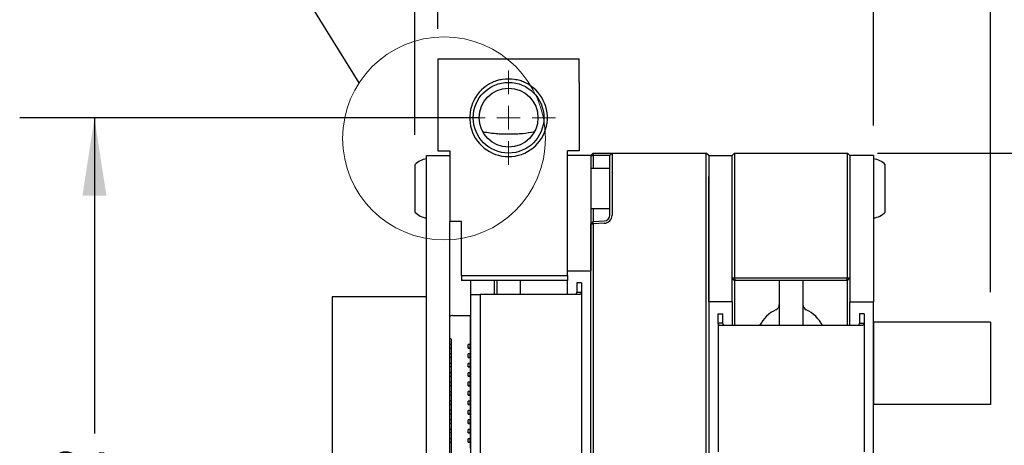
# Paper-space layout 'FFC body' of a CAD drawing. Header units: millimetres. Extents: x 5 to 274, y 4 to 211.
# Tile 12 of 15: x 97 to 139, y 163 to 181. Entities that reach past the tile are written whole.
import ezdxf

# ---------------------------------------------------------------- set-up
doc = ezdxf.new("R2010")
doc.units = ezdxf.units.MM
doc.layers.add('DIMENSIONS', color=8, linetype='Continuous')
doc.styles.add('SLDTEXTSTYLE0', font='TXT', dxfattribs={"width": 0.75})
doc.dimstyles.new('SLDDIMSTYLE1', dxfattribs={"dimtxt": 2.645833, "dimasz": 3.302, "dimexe": 0, "dimexo": 0.0625, "dimgap": 0.661458, "dimtad": 0, "dimtih": 1, "dimtoh": 1, "dimdec": 0, "dimrnd": 1e-09, "dimzin": 12, "dimdsep": 46, "dimtxsty": 'SLDTEXTSTYLE0', "dimsah": 1, "dimcen": 0.09, "dimadec": 0, "dimazin": 3, "dimtfac": 1, "dimtdec": 0, "dimtofl": 0, "dimtmove": 0, "dimatfit": 3, "dimfxl": 0, "dimfrac": 2, "dimtolj": 1, "dimtzin": 12, "dimarcsym": 0})
doc.dimstyles.new('SLDDIMSTYLE10', dxfattribs={"dimtxt": 0.18, "dimasz": 3.302, "dimexe": 0, "dimexo": 0.0625, "dimgap": 0, "dimtad": 0, "dimtih": 1, "dimtoh": 1, "dimdec": 0, "dimrnd": 1e-09, "dimzin": 0, "dimdsep": 46, "dimtxsty": 'Standard', "dimblk1": 'NONE', "dimblk2": 'NONE', "dimsah": 1, "dimcen": 0.09, "dimadec": 0, "dimazin": 0, "dimtfac": 3.302, "dimtdec": 0, "dimtofl": 0, "dimtmove": 0, "dimatfit": 3, "dimldrblk": 'NONE', "dimfxl": 0, "dimfrac": 2, "dimtolj": 1, "dimtzin": 0, "dimarcsym": 0})
doc.dimstyles.new('SLDDIMSTYLE13', dxfattribs={"dimtxt": 2.645833, "dimasz": 3.302, "dimexe": 0, "dimexo": 0.0625, "dimgap": 0.661458, "dimtad": 0, "dimtih": 1, "dimtoh": 1, "dimdec": 1, "dimrnd": 1e-09, "dimzin": 4, "dimdsep": 46, "dimtxsty": 'SLDTEXTSTYLE0', "dimsah": 1, "dimcen": 0.09, "dimadec": 0, "dimazin": 1, "dimtfac": 1, "dimtdec": 1, "dimtmove": 0, "dimatfit": 0, "dimfxl": 0, "dimfrac": 2, "dimtolj": 1, "dimtzin": 12, "dimarcsym": 0})
doc.dimstyles.new('SLDDIMSTYLE3', dxfattribs={"dimtxt": 2.645833, "dimasz": 3.302, "dimexe": 0, "dimexo": 0.0625, "dimgap": 0.661458, "dimtad": 0, "dimtih": 1, "dimtoh": 1, "dimdec": 1, "dimrnd": 1e-09, "dimzin": 12, "dimdsep": 46, "dimtxsty": 'SLDTEXTSTYLE0', "dimsah": 1, "dimcen": 0.09, "dimadec": 0, "dimazin": 3, "dimtfac": 1, "dimtdec": 1, "dimtofl": 0, "dimtmove": 0, "dimatfit": 3, "dimfxl": 0, "dimfrac": 2, "dimtolj": 1, "dimtzin": 12, "dimarcsym": 0})

# ---------------------------------------------------------------- blocks, each defined once
blk = doc.blocks.new('_D_64')
at = {"layer": 'DIMENSIONS'}
for p, q in [((116.779, 176.916), (97.284, 176.916)), ((100.459, 176.916), (100.459, 163.518)), ((100.459, 145.916), (100.459, 159.314)), ((116.779, 145.916), (97.284, 145.916))]:
    blk.add_line(p, q, dxfattribs=at)
for points in [[(100.459, 176.916), (99.951, 173.614), (100.967, 173.614)], [(100.459, 145.916), (100.967, 149.218), (99.951, 149.218)]]:
    blk.add_solid(points, dxfattribs=at)
at = {"layer": 'DIMENSIONS', "insert": (98.504, 162.725), "char_height": 2.6458, "attachment_point": 1, "style": 'SLDTEXTSTYLE0'}
blk.add_mtext('31', dxfattribs=at)
blk = doc.blocks.new('_D_65')
at = {"layer": 'DIMENSIONS'}
for p, q in [((115.049, 180.686), (115.049, 192.591)), ((133.549, 176.586), (133.549, 192.591)), ((115.049, 189.416), (120.879, 189.416)), ((133.549, 189.416), (127.719, 189.416))]:
    blk.add_line(p, q, dxfattribs=at)
for points in [[(115.049, 189.416), (118.351, 188.908), (118.351, 189.924)], [(133.549, 189.416), (130.247, 189.924), (130.247, 188.908)]]:
    blk.add_solid(points, dxfattribs=at)
at = {"layer": 'DIMENSIONS', "insert": (120.879, 190.725), "char_height": 2.6458, "attachment_point": 1, "style": 'SLDTEXTSTYLE0'}
blk.add_mtext('18.5', dxfattribs=at)
blk = doc.blocks.new('_D_66')
at = {"layer": 'DIMENSIONS'}
for p, q in [((133.719, 175.416), (157.527, 175.416)), ((154.352, 175.416), (154.352, 163.518)), ((154.352, 147.416), (154.352, 159.314)), ((133.719, 147.416), (157.527, 147.416))]:
    blk.add_line(p, q, dxfattribs=at)
for points in [[(154.352, 175.416), (153.844, 172.114), (154.86, 172.114)], [(154.352, 147.416), (154.86, 150.718), (153.844, 150.718)]]:
    blk.add_solid(points, dxfattribs=at)
at = {"layer": 'DIMENSIONS', "insert": (152.397, 162.725), "char_height": 2.6458, "attachment_point": 1, "style": 'SLDTEXTSTYLE0'}
blk.add_mtext('28', dxfattribs=at)
blk = doc.blocks.new('_D_67')
at = {"layer": 'DIMENSIONS'}
for p, q in [((114.07, 176.186), (114.07, 198.074)), ((138.514, 169.511), (138.514, 198.074)), ((114.07, 194.899), (122.872, 194.899)), ((138.514, 194.899), (129.712, 194.899))]:
    blk.add_line(p, q, dxfattribs=at)
for points in [[(114.07, 194.899), (117.372, 194.391), (117.372, 195.407)], [(138.514, 194.899), (135.212, 195.407), (135.212, 194.391)]]:
    blk.add_solid(points, dxfattribs=at)
at = {"layer": 'DIMENSIONS', "insert": (122.872, 196.208), "char_height": 2.6458, "attachment_point": 1, "style": 'SLDTEXTSTYLE0'}
blk.add_mtext('24.4', dxfattribs=at)
blk = doc.blocks.new('_D_68')
at = {"layer": 'DIMENSIONS'}
for p, q in [((133.549, 176.586), (133.549, 192.591)), ((138.514, 169.511), (138.514, 192.591)), ((133.549, 189.416), (129.549, 189.416)), ((138.514, 189.416), (145.025, 189.416))]:
    blk.add_line(p, q, dxfattribs=at)
for centre, start, end in [((149.726, 189.148), 153.4349, 206.5651), ((146.203, 189.148), 333.4349, 26.5651)]:
    blk.add_arc(centre, 4.7, start, end, dxfattribs=at)
for points in [[(133.549, 189.416), (130.247, 189.924), (130.247, 188.908)], [(138.514, 189.416), (141.816, 188.908), (141.816, 189.924)]]:
    blk.add_solid(points, dxfattribs=at)
at = {"layer": 'DIMENSIONS', "insert": (145.522, 190.457), "char_height": 2.6458, "attachment_point": 1, "style": 'SLDTEXTSTYLE0'}
blk.add_mtext('5.0', dxfattribs=at)
blk = doc.blocks.new('SW_CENTERMARKSYMBOL_48')
at = {"color": 0, "linetype": 'Continuous', "lineweight": 18}
for p, q in [((0, 1), (0, 2)), ((0, 0), (0, 0.5)), ((-1, 0), (-2, 0)), ((0, 0), (-0.5, 0)), ((0, 0), (0, -0.5)), ((0, 0), (0.5, 0)), ((1, 0), (2, 0)), ((0, -1), (0, -2))]:
    blk.add_line(p, q, dxfattribs=at)
blk = doc.blocks.new('_None')

psp = doc.layouts.new('FFC body')

# ---------------------------------------------------------------- linework, layer by layer
at = {"color": 7, "linetype": 'Continuous', "lineweight": 25}
for p, q in [((115.0491738, 179.4163894), (115.0491738, 178.4163894)), ((115.0491738, 179.4163894), (121.0491738, 179.4163894)), ((121.0491738, 178.4163894), (121.0491738, 179.4163894)), ((115.0491738, 178.4163894), (115.0491738, 175.5163894)), ((121.0491738, 178.4163894), (121.0491738, 175.5163894)), ((114.5701738, 174.3163894), (114.5701738, 175.3163894)), ((114.5701738, 175.3163894), (115.5491738, 175.3163894)), ((115.0491738, 175.5163894), (115.5491738, 175.5163894)), ((115.5491738, 175.5163894), (115.5491738, 172.5163894)), ((121.0491738, 175.5163894), (120.5491738, 175.5163894)), ((120.5491738, 170.2163894), (120.5491738, 175.5163894)), ((121.5491738, 175.3163894), (120.5491738, 175.3163894)), ((121.6491738, 175.4163894), (121.5491738, 175.3163894)), ((121.5491738, 175.3163894), (121.6491129, 175.3163894)), ((121.5491738, 175.3163894), (121.5491738, 174.4163894)), ((121.6491738, 175.4163894), (121.6491129, 175.3163894)), ((121.6491129, 175.3163894), (121.6491129, 174.7663894)), ((122.1078987, 175.3163894), (121.6491129, 175.3163894)), ((121.6491738, 175.4163894), (122.1113886, 175.4163894)), ((122.3491738, 175.3163894), (122.1078987, 175.3163894)), ((122.1113886, 175.4163894), (122.4491738, 175.4163894)), ((122.3491738, 175.3163894), (122.4491738, 175.4163894)), ((122.3491738, 174.4163894), (122.3491738, 175.3163894)), ((122.4491738, 175.4163894), (122.4491738, 174.4163894)), ((122.4491738, 175.4163894), (126.4491738, 175.4163894)), ((126.4491738, 174.4163894), (126.4491738, 175.4163894)), ((126.5491738, 175.3163894), (126.4491738, 175.4163894)), ((126.5491738, 175.3163894), (126.5491738, 174.4163894)), ((126.5491738, 175.3163894), (127.5491738, 175.3163894)), ((127.5491738, 175.3163894), (127.6491738, 175.4163894)), ((127.5491738, 174.4163894), (127.5491738, 175.3163894)), ((127.6491738, 175.4163894), (127.6491738, 174.4163894)), ((127.6491738, 175.4163894), (132.4491738, 175.4163894)), ((132.4491738, 174.4163894), (132.4491738, 175.4163894)), ((132.4491738, 175.4163894), (132.5491738, 175.3163894)), ((132.5491738, 175.3163894), (132.5491738, 174.4163894)), ((133.5491738, 175.3163894), (132.5491738, 175.3163894)), ((133.5491738, 175.3163894), (133.5491738, 174.4163894)), ((114.0701738, 174.9163894), (114.0701738, 173.382032)), ((134.0491738, 174.3511129), (134.0491738, 174.9163894)), ((122.3491738, 174.7663894), (121.5491738, 174.7663894)), ((121.5491738, 174.4163894), (121.5491738, 170.4163894)), ((122.3491738, 172.7857482), (122.3491738, 174.4163894)), ((122.4491738, 174.4163894), (122.4491738, 172.7857482)), ((126.4491738, 148.4163894), (126.4491738, 174.4163894)), ((126.5491738, 174.4163894), (126.5491738, 148.4163894)), ((126.5491738, 169.0983894), (126.5491738, 174.4163894)), ((127.5491738, 170.1163894), (127.5491738, 174.4163894)), ((127.5491738, 169.0983894), (127.5491738, 174.4163894)), ((127.6491738, 174.4163894), (127.6491738, 170.1163894)), ((132.4491738, 170.1163894), (132.4491738, 174.4163894)), ((132.5491738, 174.4163894), (132.5491738, 170.1163894)), ((132.5491738, 174.4163894), (132.5491738, 169.0983894)), ((133.5491738, 174.4163894), (133.5491738, 169.0983894)), ((114.5701738, 148.5163894), (114.5701738, 174.3163894)), ((134.0491738, 172.9163894), (134.0491738, 174.3511129)), ((114.0701738, 173.382032), (114.0701738, 172.9163894)), ((121.5491738, 173.0663894), (122.3491738, 173.0663894)), ((121.6491129, 173.0663894), (121.6491129, 172.5198794)), ((115.5491738, 152.7163894), (115.5491738, 172.5163894)), ((116.0491738, 172.5163894), (115.5491738, 172.5163894)), ((116.0491738, 170.2163894), (116.0491738, 172.5163894)), ((121.5491738, 172.4127078), (121.6491129, 172.5198794)), ((121.5491738, 172.4127078), (121.6491738, 172.4198205)), ((121.5491738, 148.4163894), (121.5491738, 172.4127078)), ((121.6491129, 172.5198794), (122.1078987, 172.5359005)), ((121.6491738, 172.4198205), (121.6491129, 172.5198794)), ((122.1113886, 172.4359614), (121.6491738, 172.4198205)), ((121.6491738, 172.4198205), (121.6491738, 148.4163894)), ((120.5491738, 170.4163894), (121.5491738, 170.4163894)), ((116.0491738, 170.2163894), (120.5491738, 170.2163894)), ((116.0491738, 170.2163894), (116.0491738, 170.0163894)), ((120.5491738, 170.0163894), (116.0491738, 170.0163894)), ((116.4491738, 169.4163894), (116.4491738, 170.0163894)), ((117.4491738, 169.4163894), (117.4491738, 170.0163894)), ((117.5491738, 170.0163894), (117.5491738, 169.4163894)), ((118.5491738, 170.0163894), (118.5491738, 169.4163894)), ((120.5491738, 170.2163894), (120.5491738, 170.0163894)), ((120.5491738, 169.9163894), (120.5491738, 170.0163894)), ((120.5491738, 169.4163894), (120.5491738, 169.9163894)), ((121.1491738, 169.9163894), (120.9491738, 169.9163894)), ((120.9491738, 169.9163894), (120.9491738, 169.5185626)), ((121.1491738, 169.9163894), (121.1491738, 169.5185626)), ((127.5491738, 170.1163894), (127.6491738, 170.1163894)), ((127.6491738, 170.0163894), (127.5491738, 170.1163894)), ((127.6491738, 170.1163894), (132.4491738, 170.1163894)), ((127.6905952, 170.0163894), (127.6491738, 170.1163894)), ((127.6905952, 170.0163894), (127.6491738, 170.0163894)), ((127.6500542, 170.0163894), (127.6500542, 168.0983894)), ((132.4077525, 170.0163894), (127.6905952, 170.0163894)), ((129.5491738, 170.0163894), (129.5491738, 168.0983894)), ((130.5491738, 170.0163894), (130.5491738, 168.0983894)), ((132.4077525, 170.0163894), (132.4491738, 170.1163894)), ((132.4491738, 170.0163894), (132.4077525, 170.0163894)), ((132.4482935, 168.0983894), (132.4482935, 170.0163894)), ((132.4491738, 170.1163894), (132.5491738, 170.1163894)), ((132.4491738, 170.0163894), (132.5491738, 170.1163894)), ((116.4491738, 169.4163894), (116.8491738, 169.4163894)), ((116.4491738, 153.4163894), (116.4491738, 169.4163894)), ((116.8491738, 169.4163894), (116.8491738, 153.4163894)), ((118.0491738, 169.4163894), (116.8491738, 169.4163894)), ((118.9991738, 169.4163894), (118.0491738, 169.4163894)), ((119.9491738, 169.4163894), (118.9991738, 169.4163894)), ((121.1039726, 169.4163894), (119.9491738, 169.4163894)), ((120.9491738, 169.5185626), (120.9115062, 169.4163894)), ((120.9491738, 169.5185626), (121.1491738, 169.5185626)), ((121.1491738, 169.5185626), (121.1039726, 169.4163894)), ((121.1491738, 169.5185626), (121.1491738, 153.3142162)), ((110.5596738, 169.3163894), (110.5596738, 155.3163894)), ((111.5596738, 169.3163894), (110.5596738, 169.3163894)), ((114.5701738, 169.3163894), (111.5596738, 169.3163894)), ((127.5491738, 169.0983894), (126.5491738, 169.0983894)), ((127.5491738, 169.0983894), (127.5491738, 168.5983894)), ((132.5491738, 169.0983894), (133.5491738, 169.0983894)), ((132.5491738, 168.5983894), (132.5491738, 169.0983894)), ((133.5491738, 168.5983894), (133.5491738, 169.0983894)), ((126.9491738, 168.2005626), (126.9491738, 168.5983894)), ((126.9491738, 168.5983894), (127.1491738, 168.5983894)), ((127.1491738, 168.2005626), (127.1491738, 168.5983894)), ((127.5491738, 168.5983894), (127.5491738, 168.0983894)), ((132.5491738, 168.0983894), (132.5491738, 168.5983894)), ((133.1491738, 168.5983894), (132.9491738, 168.5983894)), ((132.9491738, 168.5983894), (132.9491738, 168.2005626)), ((133.1491738, 168.5983894), (133.1491738, 168.2005626)), ((133.5491738, 162.3413894), (133.5491738, 168.5983894)), ((115.6691689, 168.5291008), (116.4191689, 168.5291008)), ((116.4191689, 168.5291008), (116.4191689, 167.2941008)), ((126.9491738, 168.2005626), (126.9491738, 162.7362162)), ((126.994375, 168.0983894), (126.9491738, 168.2005626)), ((127.1491738, 168.2005626), (126.9491738, 168.2005626)), ((127.1868415, 168.0983894), (127.1491738, 168.2005626)), ((132.9491738, 168.2005626), (132.9115062, 168.0983894)), ((132.9491738, 168.2005626), (133.1491738, 168.2005626)), ((133.1491738, 168.2005626), (133.1039726, 168.0983894)), ((133.1491738, 168.2005626), (133.1491738, 162.7362162)), ((133.56368, 164.7413888), (133.56368, 168.2413868)), ((138.5136828, 168.2413868), (133.56368, 168.2413868)), ((138.5136828, 168.2413868), (138.5136828, 164.7413888)), ((128.1491738, 168.0983894), (126.994375, 168.0983894)), ((131.9491738, 168.0983894), (128.1491738, 168.0983894)), ((133.1039726, 168.0983894), (131.9491738, 168.0983894)), ((115.6091689, 167.5191008), (115.5491738, 167.5790959)), ((115.5491738, 167.5790958), (115.6091689, 167.5191007)), ((115.6091689, 167.5191008), (115.6091684, 155.3191008)), ((115.6091689, 167.5191007), (115.6091689, 167.5191008)), ((116.4191689, 167.2941008), (116.3391689, 167.2941008)), ((116.3391689, 167.1441008), (116.3391689, 167.2941008)), ((116.4191689, 167.1441008), (116.4191689, 167.2941008)), ((115.6091689, 167.2913894), (115.5491738, 167.2913894)), ((115.6091689, 167.1413894), (115.5491738, 167.1413894)), ((115.6091689, 166.8913894), (115.5491738, 166.8913894)), ((116.4191689, 167.1441008), (116.3391689, 167.1441008)), ((116.3391689, 167.1441008), (116.4191689, 167.1441008)), ((116.3391689, 167.1441008), (116.3391689, 167.1441008)), ((116.3391689, 166.7441008), (116.3391689, 166.8941008)), ((116.4191689, 166.8941008), (116.3391689, 166.8941008)), ((116.4191689, 167.1441008), (116.4191689, 167.1441008)), ((116.4191689, 167.1441008), (116.4191689, 166.8941008)), ((116.4191689, 166.7441008), (116.4191689, 166.8941008)), ((115.6091689, 166.7413894), (115.5491738, 166.7413894)), ((115.6091688, 166.4913894), (115.5491738, 166.4913894)), ((116.3391688, 166.3441008), (116.3391688, 166.4941008)), ((116.4191688, 166.4941008), (116.3391688, 166.4941008)), ((116.4191689, 166.7441008), (116.3391689, 166.7441008)), ((116.3391689, 166.7441008), (116.4191689, 166.7441008)), ((116.3391689, 166.7441008), (116.3391689, 166.7441008)), ((116.4191689, 166.7441008), (116.4191688, 166.4941008)), ((116.4191688, 166.3441008), (116.4191688, 166.4941008)), ((116.4191689, 166.7441008), (116.4191689, 166.7441008)), ((115.6091688, 166.3413894), (115.5491738, 166.3413894)), ((115.6091688, 166.0913894), (115.5491738, 166.0913894)), ((116.4191688, 166.3441008), (116.3391688, 166.3441008)), ((116.3391688, 166.3441008), (116.4191688, 166.3441008)), ((116.3391688, 166.3441008), (116.3391688, 166.3441008)), ((116.4191688, 166.0941008), (116.3391688, 166.0941008)), ((116.3391688, 165.9441008), (116.3391688, 166.0941008)), ((116.4191688, 166.3441008), (116.4191688, 166.3441008)), ((116.4191688, 166.3441008), (116.4191688, 166.0941008)), ((116.4191688, 165.9441008), (116.4191688, 166.0941008)), ((115.6091688, 165.9413894), (115.5491738, 165.9413894)), ((115.6091688, 165.6913894), (115.5491738, 165.6913894)), ((116.3391688, 165.9441008), (116.4191688, 165.9441008)), ((116.3391688, 165.9441008), (116.3391688, 165.9441008)), ((116.4191688, 165.9441008), (116.3391688, 165.9441008)), ((116.4191688, 165.6941008), (116.3391688, 165.6941008)), ((116.3391688, 165.5441008), (116.3391688, 165.6941008)), ((116.4191688, 165.9441008), (116.4191688, 165.9441008)), ((116.4191688, 165.9441008), (116.4191688, 165.6941008)), ((116.4191688, 165.5441008), (116.4191688, 165.6941008)), ((115.6091688, 165.5413894), (115.5491738, 165.5413894)), ((115.6091688, 165.2913894), (115.5491738, 165.2913894)), ((116.4191688, 165.5441008), (116.3391688, 165.5441008)), ((116.3391688, 165.5441008), (116.4191688, 165.5441008)), ((116.3391688, 165.5441008), (116.3391688, 165.5441008)), ((116.3391688, 165.1441008), (116.3391688, 165.2941008)), ((116.4191688, 165.2941008), (116.3391688, 165.2941008)), ((116.4191688, 165.5441008), (116.4191688, 165.5441008)), ((116.4191688, 165.5441008), (116.4191688, 165.2941008)), ((116.4191688, 165.1441008), (116.4191688, 165.2941008)), ((115.6091688, 165.1413894), (115.5491738, 165.1413894)), ((115.6091688, 164.8913894), (115.5491738, 164.8913894)), ((116.4191688, 165.1441008), (116.3391688, 165.1441008)), ((116.3391688, 165.1441008), (116.4191688, 165.1441008)), ((116.3391688, 165.1441008), (116.3391688, 165.1441008)), ((116.4191688, 164.8941008), (116.3391688, 164.8941008)), ((116.3391688, 164.7441008), (116.3391688, 164.8941008)), ((116.4191688, 165.1441008), (116.4191688, 165.1441008)), ((116.4191688, 165.1441008), (116.4191688, 164.8941008)), ((116.4191688, 164.7441008), (116.4191688, 164.8941008)), ((115.6091688, 164.7413894), (115.5491738, 164.7413894)), ((115.6091688, 164.4913894), (115.5491738, 164.4913894)), ((116.3391687, 164.3441008), (116.3391688, 164.4941008)), ((116.4191688, 164.7441008), (116.3391688, 164.7441008)), ((116.3391688, 164.7441008), (116.4191688, 164.7441008)), ((116.3391688, 164.7441008), (116.3391688, 164.7441008)), ((116.4191688, 164.4941008), (116.3391688, 164.4941008)), ((116.4191687, 164.3441008), (116.4191688, 164.4941008)), ((116.4191688, 164.7441008), (116.4191688, 164.7441008)), ((116.4191688, 164.7441008), (116.4191688, 164.4941008)), ((138.5136828, 164.7413888), (133.56368, 164.7413888)), ((115.6091687, 164.3413894), (115.5491738, 164.3413894)), ((115.6091687, 164.0913894), (115.5491738, 164.0913894)), ((116.4191687, 164.3441008), (116.3391687, 164.3441008)), ((116.3391687, 164.3441008), (116.4191687, 164.3441008)), ((116.3391687, 164.3441008), (116.3391687, 164.3441008)), ((116.4191687, 164.0941008), (116.3391687, 164.0941008)), ((116.3391687, 163.9441008), (116.3391687, 164.0941008)), ((116.4191687, 164.3441008), (116.4191687, 164.3441008)), ((116.4191687, 164.3441008), (116.4191687, 164.0941008)), ((116.4191687, 163.9441008), (116.4191687, 164.0941008)), ((115.6091687, 163.9413894), (115.5491738, 163.9413894)), ((115.6091687, 163.6913894), (115.5491738, 163.6913894)), ((115.6091687, 163.5413894), (115.5491738, 163.5413894)), ((116.3391687, 163.9441008), (116.4191687, 163.9441008)), ((116.4191687, 163.9441008), (116.3391687, 163.9441008)), ((116.3391687, 163.9441008), (116.3391687, 163.9441008)), ((116.4191687, 163.6941008), (116.3391687, 163.6941008)), ((116.3391687, 163.5441008), (116.3391687, 163.6941008)), ((116.4191687, 163.5441008), (116.3391687, 163.5441008)), ((116.3391687, 163.5441008), (116.4191687, 163.5441008)), ((116.3391687, 163.5441008), (116.3391687, 163.5441008)), ((116.4191687, 163.9441008), (116.4191687, 163.9441008)), ((116.4191687, 163.9441008), (116.4191687, 163.6941008)), ((116.4191687, 163.5441008), (116.4191687, 163.6941008)), ((116.4191687, 163.5441008), (116.4191687, 163.5441008)), ((116.4191687, 163.5441008), (116.4191687, 163.2941008)), ((115.6091687, 163.2913894), (115.5491738, 163.2913894)), ((115.6091687, 163.1413894), (115.5491738, 163.1413894)), ((116.4191687, 163.2941008), (116.3391687, 163.2941008)), ((116.3391687, 163.1441008), (116.3391687, 163.2941008)), ((116.4191687, 163.1441008), (116.3391687, 163.1441008)), ((116.3391687, 163.1441008), (116.4191687, 163.1441008)), ((116.3391687, 163.1441008), (116.3391687, 163.1441008)), ((116.4191687, 163.1441008), (116.4191687, 163.2941008)), ((116.4191687, 163.1441008), (116.4191687, 163.1441008)), ((116.4191687, 163.1441008), (116.4191687, 162.8941008))]:
    psp.add_line(p, q, dxfattribs=at)
at = {"color": 7, "linetype": 'Continuous', "lineweight": 18}
psp.add_circle((115.3086154, 176.0377271), 4.3081511, dxfattribs=at)
at = {"color": 7, "linetype": 'Continuous', "lineweight": 25}
for radius in [1.5, 1.25]:
    psp.add_circle((118.0491738, 176.9163894), radius, dxfattribs=at)
for centre, radius, start, end in [((118.0491738, 176.9163894), 1.65, 114.61997733, 65.38002267), ((114.6314213, 174.4188944), 0.75, 94.68417983, 138.44592252), ((133.4879263, 174.4188944), 0.75, 41.55407748, 85.31582017), ((114.6314213, 173.4138844), 0.75, 221.55407748, 265.31582017), ((122.0991738, 172.7857482), 0.25, 272, 0), ((122.0991738, 172.7857482), 0.35, 272, 0), ((133.4879263, 173.4138844), 0.75, 274.68417983, 318.44592252), ((129.2991738, 168.9975283), 0.25, 295.37693353, 0), ((130.7991738, 168.9975283), 0.25, 180, 244.62306647), ((130.0491738, 167.4163894), 1.5, 115.37693353, 152.95651097), ((130.0491738, 167.4163894), 1.5, 27.04348903, 64.62306647), ((115.6691689, 168.3791008), 0.15, 89.9999975, 143.12698408)]:
    psp.add_arc(centre, radius, start, end, dxfattribs=at)
for points, knots in [([(118.7365602, 178.4163894), (118.6664946, 178.4442929), (118.5247414, 178.5007458), (118.2078401, 178.5619874), (117.8839339, 178.5611916), (117.5705388, 178.4995646), (117.4318237, 178.4442948), (117.3617875, 178.4163894)], [0, 0, 0, 0, 0.15999381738, 0.32369148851, 0.6832266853, 0.84006362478, 1, 1, 1, 1]), ([(116.9476425, 176.3255182), (117.0525875, 176.3063962), (117.2623804, 176.2681698), (117.5644105, 176.2419027), (117.8507979, 176.2299795), (118.1183426, 176.2281177), (118.3824433, 176.2345264), (118.7313878, 176.2545597), (118.9813247, 176.296855), (119.1507051, 176.3255182)], [0, 0, 0, 0, 0.1503029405, 0.3004667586, 0.4151542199, 0.529489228, 0.6439083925, 0.7586792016, 1, 1, 1, 1])]:
    psp.add_open_spline(points, degree=3, knots=knots, dxfattribs=at)

# ---------------------------------------------------------------- block references
at = {"color": 7, "linetype": 'Continuous', "lineweight": 0}
psp.add_blockref('SW_CENTERMARKSYMBOL_48', (118.0491738, 176.9163894), dxfattribs=at)

# ---------------------------------------------------------------- dimensions: what is measured, and where the dimension line sits
at = {"layer": 'DIMENSIONS'}
for base, p1, p2, angle, dimstyle, picture, middle in [((138.513684, 194.8992287), (114.0701738, 174.9163894), (138.5136828, 168.2413868), 359.9999975, 'SLDDIMSTYLE3', '_D_67', (126.2919293, 194.8992292)), ((133.5491738, 189.4163894), (115.0491738, 179.4163894), (133.5491738, 175.3163894), 0, 'SLDDIMSTYLE3', '_D_65', (124.2991738, 189.4163894)), ((100.4589714, 145.9163894), (118.0491738, 176.9163894), (118.0491738, 145.9163894), 90, 'SLDDIMSTYLE1', '_D_64', (100.4589714, 161.4163894)), ((154.3520356, 147.4163894), (132.4491738, 175.4163894), (132.4491738, 147.4163894), 90, 'SLDDIMSTYLE1', '_D_66', (154.3520356, 161.4163894))]:
    dim = psp.add_linear_dim(base=base, p1=p1, p2=p2, angle=angle, dimstyle=dimstyle, dxfattribs=at)
    dim.commit()
    dim.dimension.update_dxf_attribs({"geometry": picture, "text_midpoint": middle, "dimtype": 160})
dim = psp.add_linear_dim(base=(138.5136838, 189.4163918), p1=(133.5491738, 175.3163894), p2=(138.5136828, 168.2413868), angle=359.9999975, text='(<>)', dimstyle='SLDDIMSTYLE13', dxfattribs=at)
dim.commit()
dim.dimension.update_dxf_attribs({"geometry": '_D_68', "text_midpoint": (147.9641407, 189.4163914), "dimtype": 160})

# ---------------------------------------------------------------- leaders
at = {"color": 7, "linetype": 'Continuous', "lineweight": 18, "has_arrowhead": 0}
psp.add_leader([(111.7033539, 178.3961708), (107.382841, 185.37647), (101.032841, 185.37647)], dimstyle='SLDDIMSTYLE10', dxfattribs=at)

doc.saveas('drawing.dxf')
